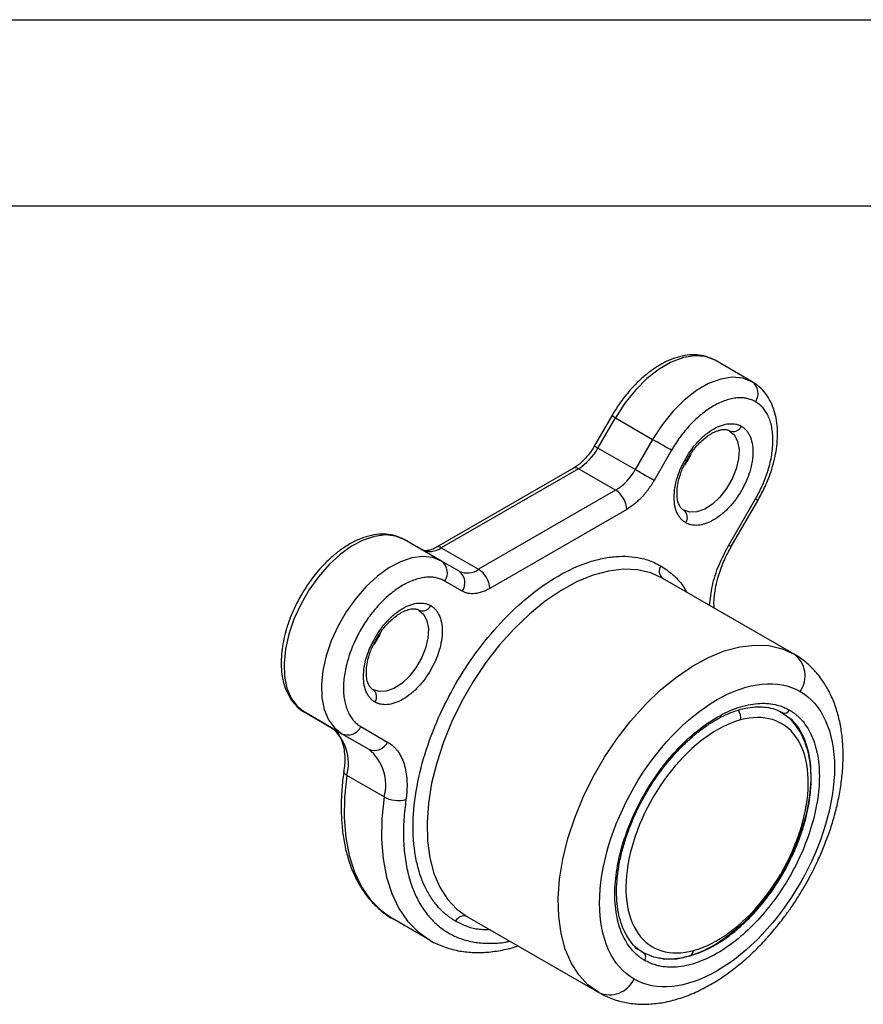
# Model space of a CAD drawing. Header units: millimetres. Extents: x 0 to 279, y 0 to 216.
# Tile 6 of 8: x 162 to 191, y 182 to 216. Entities that reach past the tile are written whole.
import ezdxf

# ---------------------------------------------------------------- set-up
doc = ezdxf.new("R2010")
doc.units = ezdxf.units.MM
doc.layers.add('TEXT', color=140, linetype='Continuous', lineweight=25)

msp = doc.modelspace()

# ---------------------------------------------------------------- linework, layer by layer
at = {"color": 7, "linetype": 'Continuous'}
msp.add_line((0.0025, 215.9027), (279.4025, 215.9027), dxfattribs=at)
for p, q in [((187.3074, 203.5446), (186.0347, 204.2794)), ((182.5128, 202.387), (181.9172, 201.3554)), ((182.0392, 201.2849), (182.6348, 202.3166)), ((182.6348, 202.3166), (183.9076, 201.5818)), ((183.312, 200.5502), (182.0392, 201.2849)), ((183.9076, 201.5818), (183.312, 200.5502)), ((184.5514, 201.2101), (183.9558, 200.1785)), ((181.2059, 200.5977), (176.5304, 197.8986)), ((181.3725, 200.5812), (176.6971, 197.8821)), ((182.6453, 199.8464), (181.3725, 200.5812)), ((182.6453, 199.8464), (177.9698, 197.1474)), ((186.5048, 197.9728), (187.418, 199.5547)), ((186.5895, 197.9239), (187.5028, 199.5057)), ((183.0224, 199.1932), (178.347, 196.4942)), ((176.7076, 197.4253), (175.4348, 198.1601)), ((176.6971, 197.8821), (177.9698, 197.1474)), ((177.3032, 197.0814), (176.7076, 197.4253)), ((177.4136, 196.4018), (176.818, 196.7457)), ((188.7321, 194.2546), (184.2537, 196.8399)), ((172.0348, 192.2711), (173.3076, 191.5363)), ((172.9481, 191.7437), (172.0348, 192.2711)), ((188.3262, 192.2885), (188.3606, 192.22)), ((172.9481, 191.7437), (174.2209, 191.0089)), ((173.3076, 191.5363), (174.2209, 191.0089)), ((173.9514, 191.7805), (174.8647, 191.2531)), ((174.7425, 189.3797), (173.4697, 190.1145)), ((176.3076, 184.492), (175.0348, 185.2268)), ((177.5871, 185.2929), (182.0654, 182.7076)), ((183.3001, 184.2495), (183.4086, 184.1692)), ((183.5051, 184.1118), (183.5757, 184.0792))]:
    msp.add_line(p, q)
at = {"flags": 128}
for points in [[(186.0348, 204.2793), (185.7138, 204.4051), (185.3508, 204.4375), (184.957, 204.3757), (184.5443, 204.2215), (184.1253, 203.9796), (183.7125, 203.6573), (183.3187, 203.2644), (182.9558, 202.8129), (182.6348, 202.3166)], [(187.3076, 203.5446), (186.9866, 203.6703), (186.6236, 203.7028), (186.2298, 203.6409), (185.8171, 203.4867), (185.398, 203.2448), (184.9853, 202.9225), (184.5915, 202.5297), (184.2286, 202.0782), (183.9076, 201.5818)], [(182.6348, 202.3166), (182.592, 202.3413), (182.5573, 202.3613), (182.5319, 202.3759), (182.5169, 202.3846), (182.5128, 202.387)], [(186.5323, 201.8752), (186.697, 201.7275), (186.8066, 201.5096), (186.8548, 201.234), (186.8387, 200.9169), (186.7592, 200.5766), (186.621, 200.2329), (186.4322, 199.9058), (186.2037, 199.6144), (185.9487, 199.3754), (185.6821, 199.2029), (185.4194, 199.1069), (185.1759, 199.0928), (184.9657, 199.1617)], [(182.0392, 201.2849), (181.9964, 201.3096), (181.9617, 201.3297), (181.9363, 201.3443), (181.9213, 201.353), (181.9172, 201.3554)], [(184.5514, 201.2101), (184.4921, 201.2443), (184.4206, 201.2856), (184.3397, 201.3323), (184.2524, 201.3827), (184.162, 201.4349), (184.0722, 201.4868), (183.9863, 201.5364), (183.9076, 201.5818)], [(183.9558, 200.1785), (183.8965, 200.2127), (183.825, 200.254), (183.7441, 200.3007), (183.6568, 200.3511), (183.5664, 200.4033), (183.4766, 200.4551), (183.3907, 200.5047), (183.312, 200.5502)], [(187.418, 199.5547), (187.4628, 199.5288), (187.4914, 199.5123), (187.5026, 199.5058), (187.5028, 199.5057)], [(175.4348, 198.1601), (175.1318, 198.2815), (174.7907, 198.3193), (174.4208, 198.2724), (174.0322, 198.1422), (173.6354, 197.9321), (173.2414, 197.6479), (172.8609, 197.2974), (172.5041, 196.8901), (172.181, 196.4371), (171.9002, 195.9508), (171.6695, 195.4444), (171.4951, 194.9318), (171.3818, 194.427), (171.3327, 193.9436), (171.3491, 193.495), (171.4306, 193.0932), (171.5749, 192.7494), (171.7782, 192.4729), (172.0348, 192.2711)], [(186.5048, 197.9728), (186.5495, 197.947), (186.5781, 197.9305), (186.5894, 197.924), (186.5895, 197.9239)], [(176.7076, 197.4253), (176.4046, 197.5467), (176.0635, 197.5845), (175.6936, 197.5377), (175.305, 197.4074), (174.9082, 197.1973), (174.5142, 196.9132), (174.1336, 196.5626), (173.7769, 196.1553), (173.4538, 195.7023), (173.173, 195.216), (172.9423, 194.7097), (172.7679, 194.1971), (172.6546, 193.6922), (172.6055, 193.2089), (172.6219, 192.7602), (172.7034, 192.3585), (172.8477, 192.0146), (173.051, 191.7381), (173.3076, 191.5363)], [(184.2537, 196.8399), (183.8442, 197.0244), (183.3952, 197.1282), (182.9126, 197.1501), (182.4032, 197.0897), (181.8737, 196.9479), (181.3313, 196.7265), (180.7833, 196.4286), (180.2372, 196.0582), (179.7003, 195.6202), (179.18, 195.1207), (178.6831, 194.5663), (178.2165, 193.9647), (177.7865, 193.3238), (177.3989, 192.6524), (177.0589, 191.9596), (176.7711, 191.2546), (176.5394, 190.5472), (176.367, 189.8467), (176.2561, 189.1628), (176.2084, 188.5046), (176.2243, 187.881), (176.3038, 187.3005), (176.4456, 186.7709), (176.648, 186.2995), (176.9082, 185.8925), (177.2226, 185.5554), (177.5871, 185.2929)], [(175.9323, 195.756), (176.097, 195.6083), (176.2066, 195.3903), (176.2548, 195.1148), (176.2387, 194.7976), (176.1592, 194.4573), (176.021, 194.1137), (175.8322, 193.7866), (175.6037, 193.4951), (175.3487, 193.2562), (175.0821, 193.0837), (174.8194, 192.9876), (174.5759, 192.9736), (174.3657, 193.0424)], [(182.0654, 182.7076), (181.701, 182.9701), (181.3865, 183.3072), (181.1264, 183.7142), (180.924, 184.1857), (180.7821, 184.7152), (180.7026, 185.2957), (180.6867, 185.9193), (180.7345, 186.5775), (180.8453, 187.2614), (181.0178, 187.9619), (181.2494, 188.6693), (181.5372, 189.3743), (181.8772, 190.0671), (182.2649, 190.7385), (182.6949, 191.3794), (183.1615, 191.9811), (183.6583, 192.5354), (184.1787, 193.0349), (184.7155, 193.4729), (185.2616, 193.8433), (185.8096, 194.1412), (186.352, 194.3626), (186.8815, 194.5044), (187.391, 194.5648), (187.8735, 194.5429), (188.3226, 194.4391), (188.7321, 194.2546)], [(188.3311, 192.2538), (188.6313, 192.0295), (188.8819, 191.733), (189.0781, 191.3699), (189.2162, 190.9469), (189.2939, 190.4719), (189.3095, 189.9537), (189.2627, 189.402), (189.1546, 188.827), (188.987, 188.2395), (188.7631, 187.6505), (188.4871, 187.0708), (188.1641, 186.5113), (187.8001, 185.9825), (187.4019, 185.4941), (186.9769, 185.0552), (186.5331, 184.6741), (186.0787, 184.3578), (185.6222, 184.1123), (185.172, 183.942), (184.7366, 183.8503), (184.3241, 183.8387), (183.9421, 183.9075), (183.5978, 184.0554)], [(188.3317, 192.2488), (188.2856, 192.2788), (188.2366, 192.3083)], [(173.4697, 190.1145), (173.4282, 190.1427), (173.3972, 190.173), (173.3779, 190.2044), (173.371, 190.2356), (173.3714, 190.2447)], [(173.4697, 190.1145), (173.393, 189.3752), (173.3812, 188.6678), (173.4345, 188.0006), (173.5522, 187.3812), (173.7329, 186.8167), (173.9747, 186.3136), (174.2746, 185.8777), (174.6294, 185.514), (175.0348, 185.2268)], [(174.7425, 189.3797), (174.6658, 188.6404), (174.654, 187.9331), (174.7073, 187.2658), (174.825, 186.6464), (175.0057, 186.0819), (175.2475, 185.5788), (175.5474, 185.1429), (175.9022, 184.7793), (176.3076, 184.492)]]:
    msp.add_lwpolyline(points, dxfattribs=at)
for centre, radius, start, end in [((187.016, 203.1484), 0.4919, 324.81491, 53.64876), ((186.6556, 202.1569), 0.3075, 246.35693, 335.1837), ((180.3545, 202.2132), 1.9235, 301.95467, 331.14439), ((182.7813, 202.2316), 2.6983, 325.49123, 334.59813), ((181.2749, 200.4449), 0.1677, 54.38242, 114.30712), ((181.6273, 201.4785), 1.9235, 301.95467, 331.14439), ((182.2037, 199.156), 0.8196, 2.60548, 57.39452), ((184.7834, 198.9141), 0.3074, 324.81491, 53.64876), ((176.5993, 197.7455), 0.168, 54.41375, 113.94834), ((176.3065, 198.4273), 0.6706, 245.68605, 305.61817), ((176.416, 197.0292), 0.4919, 324.81491, 53.64876), ((184.436, 197.0875), 0.3074, 144.81491, 233.64876), ((177.5793, 197.6925), 0.6706, 245.68605, 305.61817), ((177.0116, 196.6852), 0.4919, 324.81491, 53.64876), ((177.5282, 196.4569), 0.8196, 2.60548, 57.39452), ((176.0556, 196.0376), 0.3075, 246.35693, 335.1837), ((172.1813, 196.1124), 2.6983, 325.49123, 334.59813), ((188.1854, 193.5118), 0.9223, 324.81491, 53.64876), ((174.1834, 192.7948), 0.3074, 324.81491, 53.64876), ((186.4646, 192.0878), 0.4481, 349.55683, 35.01024), ((188.4051, 192.4228), 0.1845, 246.35693, 335.1837), ((171.9796, 190.5355), 1.5485, 344.22353, 51.28657), ((173.5049, 191.987), 0.4919, 246.35693, 335.1837), ((174.4181, 191.4596), 0.4919, 246.35693, 335.1837), ((173.2524, 189.8007), 1.5485, 344.22353, 51.28657), ((175.2158, 190.2479), 0.9888, 241.40238, 286.1366), ((177.4638, 185.0113), 0.3075, 66.35693, 155.1837), ((185.0836, 184.165), 0.2243, 289.98609, 353.40307), ((183.4884, 183.9068), 0.1845, 324.81491, 53.64876), ((182.4353, 183.5526), 0.9224, 246.35693, 335.1837)]:
    msp.add_arc(centre, radius, start, end)
for points, knots in [([(186.034, 204.2794), (185.9359, 204.3273), (185.7433, 204.4215), (185.4187, 204.4742), (185.084, 204.4644), (184.7392, 204.3892), (184.3939, 204.2551), (184.056, 204.0687), (183.7334, 203.8391), (183.4279, 203.5726), (183.1666, 203.3005), (182.9472, 203.0357), (182.7309, 202.745), (182.5953, 202.5225), (182.5126, 202.3867)], [0, 0, 0, 0, 0.0914642, 0.1795824, 0.2690565, 0.3591898, 0.4488767, 0.5372656, 0.6235683, 0.7064136, 0.7897318, 0.8503422, 0.9087321, 1, 1, 1, 1]), ([(187.5029, 199.5059), (187.5863, 199.6594), (187.7036, 199.8755), (187.8452, 200.2055), (187.9506, 200.4892), (188.0492, 200.8267), (188.1227, 201.1759), (188.1654, 201.5324), (188.1725, 201.8868), (188.1399, 202.2321), (188.0643, 202.5614), (187.9428, 202.8685), (187.7719, 203.1445), (187.5614, 203.3791), (187.3884, 203.489), (187.3057, 203.5415)], [0, 0, 0, 0, 0.10133926, 0.14265321, 0.21078547, 0.2808662, 0.35544522, 0.4326376, 0.51180838, 0.59249543, 0.67423041, 0.75663482, 0.83953249, 0.92334673, 1, 1, 1, 1]), ([(187.418, 202.865), (187.3951, 202.8776), (187.3492, 202.9026), (187.2768, 202.9332), (187.2021, 202.9583), (187.1247, 202.9774), (187.0449, 202.9909), (186.9624, 202.9985), (186.8774, 203.0003), (186.7573, 202.9948), (186.5992, 202.972), (186.3994, 202.9172), (186.1939, 202.8356), (185.9848, 202.7273), (185.7756, 202.5942), (185.5701, 202.4384), (185.3703, 202.2626), (185.1824, 202.0727), (185.0063, 201.8719), (184.8436, 201.6627), (184.6903, 201.4424), (184.5978, 201.2878), (184.5514, 201.2101)], [0, 0, 0, 0, 0.0302328, 0.0602667, 0.0901681, 0.1200043, 0.1498428, 0.1797515, 0.2097975, 0.2400471, 0.3043203, 0.3686713, 0.4343121, 0.5000324, 0.5656732, 0.6313935, 0.6956666, 0.7600177, 0.8202688, 0.8799896, 0.93972, 1, 1, 1, 1]), ([(187.418, 199.5547), (187.4404, 199.5941), (187.485, 199.6728), (187.5477, 199.7925), (187.6068, 199.913), (187.6621, 200.0342), (187.7136, 200.1562), (187.7614, 200.279), (187.8055, 200.4026), (187.8608, 200.5732), (187.9201, 200.7901), (187.9724, 201.0509), (188.0046, 201.3068), (188.0153, 201.5545), (188.0046, 201.7899), (187.9725, 202.0086), (187.9201, 202.2091), (187.8496, 202.3855), (187.7637, 202.5392), (187.6639, 202.6694), (187.5498, 202.7806), (187.4621, 202.8368), (187.418, 202.865)], [0, 0, 0, 0, 0.0302328, 0.0602667, 0.0901681, 0.1200043, 0.1498428, 0.1797515, 0.2097975, 0.2400471, 0.3043203, 0.3686713, 0.4343121, 0.5000324, 0.5656732, 0.6313935, 0.6956666, 0.7600177, 0.8202688, 0.8799896, 0.93972, 1, 1, 1, 1]), ([(185.0347, 198.7369), (185.0178, 198.7473), (184.9841, 198.7679), (184.9373, 198.8048), (184.8935, 198.8457), (184.853, 198.8911), (184.8158, 198.941), (184.7818, 198.9953), (184.7229, 199.1076), (184.6594, 199.3003), (184.6321, 199.6014), (184.6594, 199.9342), (184.7412, 200.277), (184.8666, 200.6143), (185.0292, 200.934), (185.2248, 201.2348), (185.4541, 201.512), (185.7102, 201.7543), (185.9846, 201.9442), (186.2591, 202.0713), (186.475, 202.1161), (186.6332, 202.1183), (186.741, 202.1042), (186.8426, 202.0755), (186.9039, 202.0438), (186.9347, 202.0278)], [0, 0, 0, 0, 0.0172801, 0.0344372, 0.051521, 0.0685819, 0.0856705, 0.1028371, 0.1201314, 0.1850801, 0.2500887, 0.3150374, 0.3800461, 0.4400005, 0.5000143, 0.5599688, 0.6199825, 0.6849312, 0.7499399, 0.8148886, 0.8798972, 0.9100472, 0.939934, 0.9698282, 1, 1, 1, 1]), ([(186.9347, 202.0278), (186.9516, 202.0175), (186.9853, 201.9968), (187.0321, 201.96), (187.0759, 201.9191), (187.1164, 201.8736), (187.1536, 201.8238), (187.1876, 201.7695), (187.2465, 201.6572), (187.3101, 201.4644), (187.3373, 201.1633), (187.31, 200.8306), (187.2282, 200.4877), (187.1029, 200.1504), (186.9403, 199.8307), (186.7446, 199.5299), (186.5153, 199.2528), (186.2592, 199.0104), (185.9848, 198.8205), (185.7103, 198.6935), (185.4944, 198.6486), (185.3363, 198.6464), (185.2284, 198.6606), (185.1268, 198.6892), (185.0655, 198.721), (185.0347, 198.7369)], [0, 0, 0, 0, 0.0172801, 0.0344372, 0.051521, 0.0685819, 0.0856705, 0.1028371, 0.1201314, 0.1850801, 0.2500887, 0.3150374, 0.3800461, 0.4400005, 0.5000143, 0.5599688, 0.6199825, 0.6849312, 0.7499399, 0.8148886, 0.8798972, 0.9100472, 0.939934, 0.9698282, 1, 1, 1, 1]), ([(185.0876, 200.9003), (185.1506, 201.0015), (185.2391, 201.1437), (185.3887, 201.3307), (185.5205, 201.4755), (185.681, 201.6217), (185.8469, 201.7438), (186.0121, 201.8367), (186.168, 201.8962), (186.308, 201.9233), (186.4269, 201.9158), (186.4966, 201.9025), (186.5269, 201.8758), (186.531, 201.8722)], [0, 0, 0, 0, 0.1360087, 0.1910702, 0.2809461, 0.3718809, 0.4668248, 0.5630897, 0.6602448, 0.7592107, 0.8631328, 0.9813147, 1, 1, 1, 1]), ([(181.9172, 201.3555), (181.8589, 201.2622), (181.777, 201.1313), (181.6382, 200.9615), (181.5162, 200.8313), (181.3702, 200.7061), (181.264, 200.6279), (181.2115, 200.6018), (181.2062, 200.5992)], [0, 0, 0, 0, 0.2863724, 0.4021823, 0.5906682, 0.7805456, 0.9779576, 1, 1, 1, 1]), ([(184.9652, 199.1662), (184.9329, 199.1879), (184.875, 199.2268), (184.805, 199.347), (184.7564, 199.5006), (184.7346, 199.6919), (184.7432, 199.9177), (184.7834, 200.1503), (184.8461, 200.3701), (184.9231, 200.5758), (185.0042, 200.7511), (185.0662, 200.862), (185.0876, 200.9003)], [0, 0, 0, 0, 0.139651, 0.2511277, 0.3608014, 0.4685601, 0.5738437, 0.6899832, 0.7774279, 0.8542446, 0.9497639, 1, 1, 1, 1]), ([(183.9558, 200.1785), (183.9379, 200.1482), (183.9023, 200.0878), (183.8456, 199.9999), (183.7867, 199.9146), (183.7254, 199.8319), (183.6618, 199.752), (183.5958, 199.6746), (183.5109, 199.5818), (183.4061, 199.4777), (183.2805, 199.3689), (183.1523, 199.2723), (183.0659, 199.2197), (183.0224, 199.1932)], [0, 0, 0, 0, 0.071976, 0.143395, 0.2144817, 0.285464, 0.3565707, 0.4280295, 0.5000646, 0.6256143, 0.7499716, 0.8743596, 1, 1, 1, 1]), ([(175.434, 198.1601), (175.3359, 198.2081), (175.1433, 198.3022), (174.8187, 198.3549), (174.484, 198.3452), (174.1392, 198.27), (173.7939, 198.1359), (173.456, 197.9494), (173.1334, 197.7199), (172.8279, 197.4534), (172.5666, 197.1812), (172.3472, 196.9165), (172.1309, 196.6258), (171.9953, 196.4032), (171.9126, 196.2675)], [0, 0, 0, 0, 0.0914642, 0.1795824, 0.2690565, 0.3591898, 0.4488767, 0.5372656, 0.6235683, 0.7064136, 0.7897318, 0.8503422, 0.9087321, 1, 1, 1, 1]), ([(176.5308, 197.9001), (176.4874, 197.8767), (176.3947, 197.8265), (176.2681, 197.7893), (176.1563, 197.7791), (176.0799, 197.7896), (176.0465, 197.8111), (176.0327, 197.82)], [0, 0, 0, 0, 0.1830172, 0.3908246, 0.6048531, 0.837775, 1, 1, 1, 1]), ([(185.8492, 195.9189), (185.8726, 196.1367), (185.9202, 196.5802), (186.1486, 197.2925), (186.3872, 197.7483), (186.5048, 197.9728)], [0, 0, 0, 0, 0.3286612, 0.6692709, 1, 1, 1, 1]), ([(186.0059, 195.8284), (186.0022, 195.8915), (185.9931, 196.0478), (186.0187, 196.3312), (186.079, 196.6666), (186.1682, 196.9863), (186.2728, 197.2747), (186.4024, 197.5799), (186.5173, 197.7911), (186.5894, 197.9237)], [0, 0, 0, 0, 0.1078953, 0.2674465, 0.4233809, 0.5857558, 0.7047014, 0.81461, 1, 1, 1, 1]), ([(177.1847, 185.1403), (177.1494, 185.1614), (177.0788, 185.2036), (176.9772, 185.274), (176.879, 185.3493), (176.7843, 185.4303), (176.6932, 185.5167), (176.5422, 185.6749), (176.347, 185.9265), (176.1321, 186.3075), (175.9589, 186.7418), (175.7877, 187.3959), (175.6996, 188.3248), (175.8048, 189.5567), (176.1071, 190.8309), (176.5718, 192.069), (177.1651, 193.235), (177.8782, 194.3317), (178.7181, 195.3533), (179.6703, 196.2521), (180.6846, 196.959), (181.5329, 197.3471), (182.1849, 197.5258), (182.6476, 197.5929), (183.085, 197.5973), (183.4433, 197.5482), (183.7345, 197.4693), (183.9675, 197.3815), (184.1122, 197.3036), (184.1847, 197.2647)], [0, 0, 0, 0, 0.0097313, 0.0194453, 0.0291511, 0.0388579, 0.0485746, 0.0583103, 0.0891984, 0.1201024, 0.1522781, 0.1844699, 0.2501191, 0.3157683, 0.3800532, 0.4417723, 0.5000033, 0.5582344, 0.6199535, 0.6842384, 0.7498876, 0.8155368, 0.8477126, 0.8799043, 0.9107924, 0.9416964, 0.9611394, 0.9805498, 1, 1, 1, 1]), ([(184.1847, 197.2647), (184.3212, 197.173), (184.5984, 196.9867), (184.8889, 196.6794), (185.0209, 196.4455), (185.0614, 196.3737)], [0, 0, 0, 0, 0.4020306, 0.8165304, 1, 1, 1, 1]), ([(176.818, 196.7457), (176.7951, 196.7583), (176.7492, 196.7834), (176.6768, 196.8139), (176.6021, 196.839), (176.5247, 196.8582), (176.4449, 196.8716), (176.3624, 196.8792), (176.2774, 196.881), (176.1573, 196.8756), (175.9992, 196.8527), (175.7994, 196.7979), (175.5939, 196.7164), (175.3153, 196.5721), (174.9692, 196.3311), (174.583, 195.9662), (174.2382, 195.5493), (173.9431, 195.0957), (173.6978, 194.6133), (173.5091, 194.1062), (173.3862, 193.5892), (173.3505, 193.1691), (173.3648, 192.8556), (173.3969, 192.6369), (173.4493, 192.4364), (173.5198, 192.26), (173.6057, 192.1063), (173.7055, 191.9761), (173.8196, 191.8649), (173.9073, 191.8087), (173.9514, 191.7805)], [0, 0, 0, 0, 0.01512611, 0.03015271, 0.04511301, 0.06004065, 0.07496952, 0.08993346, 0.1049661, 0.12010062, 0.1522578, 0.184454, 0.21729543, 0.2501767, 0.31581149, 0.38008236, 0.44002964, 0.50001622, 0.55996351, 0.6199501, 0.68422097, 0.74985575, 0.78269719, 0.81557846, 0.84773565, 0.87993185, 0.91007673, 0.93995627, 0.96984067, 1, 1, 1, 1]), ([(171.9126, 196.2675), (171.8287, 196.1132), (171.7108, 195.8963), (171.568, 195.5657), (171.4616, 195.2826), (171.3613, 194.9464), (171.2854, 194.5998), (171.2393, 194.2474), (171.2274, 193.8991), (171.2529, 193.562), (171.3183, 193.2421), (171.4263, 192.946), (171.5782, 192.6768), (171.7821, 192.4509), (171.9386, 192.3125), (172.0342, 192.2716), (172.0349, 192.2714)], [0, 0, 0, 0, 0.1007982, 0.1417004, 0.2091463, 0.2784518, 0.352097, 0.4281812, 0.5060445, 0.5852407, 0.6655123, 0.7467176, 0.8289451, 0.9127183, 0.9994205, 1, 1, 1, 1]), ([(178.347, 196.4942), (178.3221, 196.4802), (178.2726, 196.4525), (178.1987, 196.4173), (178.1256, 196.3868), (178.0533, 196.3617), (177.9818, 196.3418), (177.9112, 196.3271), (177.8243, 196.3154), (177.7235, 196.3119), (177.6125, 196.3248), (177.508, 196.3531), (177.4452, 196.3855), (177.4136, 196.4018)], [0, 0, 0, 0, 0.071976, 0.14339501, 0.21448173, 0.28546402, 0.35657071, 0.42802948, 0.50006464, 0.62561428, 0.74997163, 0.87435956, 1, 1, 1, 1]), ([(174.4347, 192.6177), (174.4178, 192.628), (174.3841, 192.6487), (174.3373, 192.6855), (174.2935, 192.7264), (174.253, 192.7719), (174.2158, 192.8217), (174.1818, 192.876), (174.1229, 192.9883), (174.0594, 193.1811), (174.0321, 193.4822), (174.0594, 193.8149), (174.1412, 194.1578), (174.2666, 194.4951), (174.4292, 194.8148), (174.6248, 195.1156), (174.8541, 195.3927), (175.1102, 195.6351), (175.3846, 195.825), (175.6591, 195.952), (175.875, 195.9969), (176.0332, 195.9991), (176.141, 195.9849), (176.2426, 195.9563), (176.3039, 195.9245), (176.3347, 195.9086)], [0, 0, 0, 0, 0.0172801, 0.0344372, 0.051521, 0.0685819, 0.0856705, 0.1028371, 0.1201314, 0.1850801, 0.2500887, 0.3150374, 0.3800461, 0.4400005, 0.5000143, 0.5599688, 0.6199825, 0.6849312, 0.7499399, 0.8148886, 0.8798972, 0.9100472, 0.939934, 0.9698282, 1, 1, 1, 1]), ([(176.3347, 195.9086), (176.3516, 195.8982), (176.3853, 195.8775), (176.4321, 195.8407), (176.4759, 195.7998), (176.5164, 195.7544), (176.5536, 195.7045), (176.5876, 195.6502), (176.6465, 195.5379), (176.7101, 195.3452), (176.7373, 195.0441), (176.71, 194.7113), (176.6282, 194.3685), (176.5029, 194.0312), (176.3403, 193.7114), (176.1446, 193.4107), (175.9153, 193.1335), (175.6592, 192.8912), (175.3848, 192.7013), (175.1103, 192.5742), (174.8944, 192.5294), (174.7363, 192.5272), (174.6284, 192.5413), (174.5268, 192.57), (174.4655, 192.6017), (174.4347, 192.6177)], [0, 0, 0, 0, 0.0172801, 0.0344372, 0.051521, 0.0685819, 0.0856705, 0.1028371, 0.1201314, 0.1850801, 0.2500887, 0.3150374, 0.3800461, 0.4400005, 0.5000143, 0.5599688, 0.6199825, 0.6849312, 0.7499399, 0.8148886, 0.8798972, 0.9100472, 0.939934, 0.9698282, 1, 1, 1, 1]), ([(174.4876, 194.781), (174.5506, 194.8822), (174.6391, 195.0245), (174.7887, 195.2115), (174.9205, 195.3562), (175.081, 195.5024), (175.2469, 195.6246), (175.4121, 195.7175), (175.568, 195.7769), (175.708, 195.804), (175.8269, 195.7965), (175.8966, 195.7833), (175.9269, 195.7566), (175.931, 195.7529)], [0, 0, 0, 0, 0.1360087, 0.1910702, 0.2809461, 0.3718809, 0.4668248, 0.5630897, 0.6602448, 0.7592107, 0.8631328, 0.9813147, 1, 1, 1, 1]), ([(174.3652, 193.047), (174.3329, 193.0686), (174.275, 193.1076), (174.205, 193.2278), (174.1564, 193.3813), (174.1346, 193.5727), (174.1432, 193.7984), (174.1834, 194.0311), (174.2461, 194.2509), (174.3231, 194.4565), (174.4042, 194.6319), (174.4662, 194.7428), (174.4876, 194.781)], [0, 0, 0, 0, 0.139651, 0.2511277, 0.3608014, 0.4685601, 0.5738437, 0.6899832, 0.7774279, 0.8542446, 0.9497639, 1, 1, 1, 1]), ([(189.0984, 186.3454), (189.2171, 186.5601), (189.3842, 186.8625), (189.6003, 187.3224), (189.7703, 187.7196), (189.9471, 188.1963), (190.1034, 188.697), (190.2338, 189.2185), (190.3317, 189.7498), (190.3926, 190.2834), (190.4129, 190.8127), (190.3898, 191.3317), (190.3207, 191.8347), (190.2035, 192.3161), (190.0366, 192.7702), (189.8187, 193.1906), (189.5503, 193.573), (189.2278, 193.9053), (188.9507, 194.1332), (188.7707, 194.2256), (188.7285, 194.2473)], [0, 0, 0, 0, 0.0725568, 0.1021695, 0.1511531, 0.2017906, 0.2558916, 0.3120984, 0.3698952, 0.4288861, 0.4888074, 0.5494674, 0.6106668, 0.6721829, 0.7338064, 0.7953714, 0.8568621, 0.9185135, 0.9808542, 1, 1, 1, 1]), ([(183.2725, 183.1655), (182.5211, 183.5994), (182.0989, 184.5326), (182.0989, 186.9869), (182.5211, 188.4076), (184.024, 191.0106), (185.0432, 192.0865), (187.1685, 193.3135), (188.1878, 193.4143), (188.9392, 192.9804)], [0, 0, 0, 0, 0.25, 0.25, 0.5, 0.5, 0.75, 0.75, 1, 1, 1, 1]), ([(188.9392, 192.9804), (189.6906, 192.5465), (190.1128, 191.6132), (190.1128, 189.159), (189.6906, 187.7383), (188.1878, 185.1353), (187.1685, 184.0593), (185.0432, 182.8324), (184.024, 182.7315), (183.2725, 183.1655)], [0, 0, 0, 0, 0.25, 0.25, 0.5, 0.5, 0.75, 0.75, 1, 1, 1, 1]), ([(183.6392, 183.8005), (183.6094, 183.8185), (183.5498, 183.8543), (183.4648, 183.9153), (183.3832, 183.9813), (183.3052, 184.053), (183.1901, 184.1725), (183.0488, 184.3546), (182.8974, 184.6231), (182.7753, 184.9292), (182.6546, 185.3902), (182.5926, 186.0449), (182.6667, 186.9131), (182.8797, 187.811), (183.2073, 188.6836), (183.6254, 189.5053), (184.128, 190.2783), (184.7199, 190.9983), (185.391, 191.6317), (186.1058, 192.1299), (186.7037, 192.4034), (187.1632, 192.5294), (187.4892, 192.5767), (187.7975, 192.5797), (188.05, 192.5451), (188.2553, 192.4895), (188.4194, 192.4277), (188.5215, 192.3728), (188.5725, 192.3453)], [0, 0, 0, 0, 0.0116739, 0.0233261, 0.0349723, 0.0466282, 0.0583094, 0.0891941, 0.1201015, 0.1522739, 0.1844691, 0.2501183, 0.3157676, 0.3800526, 0.4417717, 0.5000028, 0.5582339, 0.6199531, 0.6842381, 0.7498874, 0.8155366, 0.8477091, 0.8799042, 0.9107889, 0.9416963, 0.9611379, 0.9805483, 1, 1, 1, 1]), ([(188.5725, 192.3453), (188.6023, 192.3274), (188.6619, 192.2915), (188.7469, 192.2306), (188.8285, 192.1646), (188.9065, 192.0928), (189.0216, 191.9734), (189.1629, 191.7913), (189.3143, 191.5228), (189.4364, 191.2167), (189.5571, 190.7557), (189.6191, 190.101), (189.5451, 189.2328), (189.332, 188.3348), (189.0044, 187.4623), (188.5863, 186.6405), (188.0837, 185.8676), (187.4919, 185.1476), (186.8208, 184.5142), (186.1059, 184.016), (185.5081, 183.7425), (185.0486, 183.6165), (184.7225, 183.5692), (184.4142, 183.5661), (184.1617, 183.6008), (183.9565, 183.6563), (183.7923, 183.7182), (183.6903, 183.7731), (183.6392, 183.8005)], [0, 0, 0, 0, 0.0116739, 0.0233261, 0.0349723, 0.0466282, 0.0583094, 0.0891941, 0.1201015, 0.1522739, 0.1844691, 0.2501183, 0.3157676, 0.3800526, 0.4417717, 0.5000028, 0.5582339, 0.6199531, 0.6842381, 0.7498874, 0.8155366, 0.8477091, 0.8799042, 0.9107889, 0.9416963, 0.9611379, 0.9805483, 1, 1, 1, 1]), ([(183.6708, 189.4787), (183.7795, 189.6583), (183.9319, 189.9103), (184.1809, 190.2613), (184.4013, 190.5481), (184.6761, 190.8679), (184.9742, 191.1767), (185.2937, 191.4677), (185.6273, 191.7309), (185.9693, 191.96), (186.314, 192.1498), (186.6566, 192.2972), (186.9931, 192.3997), (187.3199, 192.4556), (187.636, 192.4641), (187.9383, 192.4178), (188.1717, 192.3472), (188.2914, 192.2692), (188.3267, 192.2462)], [0, 0, 0, 0, 0.0837039, 0.1174314, 0.1731515, 0.230502, 0.2914773, 0.354466, 0.4188243, 0.4840712, 0.5499273, 0.6162864, 0.6832189, 0.7510166, 0.820302, 0.8921401, 0.9681524, 1, 1, 1, 1]), ([(185.1586, 183.9613), (185.2265, 183.9783), (185.4289, 184.0287), (185.7694, 184.1779), (186.1726, 184.3994), (186.5654, 184.6724), (186.9401, 184.9844), (187.295, 185.3309), (187.5981, 185.6732), (187.8524, 185.9974), (188.1016, 186.3481), (188.3755, 186.7859), (188.5994, 187.2116), (188.7773, 187.601), (188.9131, 187.9357), (189.0494, 188.3349), (189.1634, 188.7502), (189.2499, 189.1773), (189.3037, 189.6055), (189.3212, 190.0271), (189.3, 190.4355), (189.2383, 190.825), (189.1343, 191.1902), (188.9871, 191.5273), (188.7924, 191.8278), (188.5932, 192.0571), (188.4436, 192.161), (188.3896, 192.1984)], [0, 0, 0, 0, 0.0238691, 0.0711135, 0.1179965, 0.1643217, 0.209801, 0.2536737, 0.2976671, 0.3294276, 0.3597854, 0.4073583, 0.4600227, 0.4813555, 0.5165997, 0.5529121, 0.5915792, 0.631604, 0.6726083, 0.7143124, 0.7565512, 0.7992339, 0.842309, 0.8858009, 0.9298257, 0.9746749, 1, 1, 1, 1]), ([(185.3064, 184.1393), (186.1039, 184.3548), (186.9529, 184.976), (188.3805, 186.7561), (188.9007, 187.8423), (189.3247, 189.9288), (189.2112, 190.8438), (188.3833, 192.0144), (187.7027, 192.2221), (186.9053, 192.0066)], [0, 0, 0, 0, 0.25, 0.25, 0.5, 0.5, 0.75, 0.75, 1, 1, 1, 1]), ([(186.9053, 192.0066), (186.1079, 191.7911), (185.2588, 191.1699), (183.8312, 189.3897), (183.3111, 188.3035), (182.887, 186.2171), (183.0005, 185.3021), (183.8284, 184.1315), (184.509, 183.9238), (185.3064, 184.1393)], [0, 0, 0, 0, 0.25, 0.25, 0.5, 0.5, 0.75, 0.75, 1, 1, 1, 1]), ([(172.9511, 191.7331), (172.9904, 191.7103), (173.0843, 191.6556), (173.2001, 191.5103), (173.3034, 191.3081), (173.3726, 191.064), (173.4051, 190.783), (173.4054, 190.5078), (173.3786, 190.3207), (173.3678, 190.2455)], [0, 0, 0, 0, 0.1219469, 0.2912628, 0.4478238, 0.6000988, 0.7507144, 0.8998044, 1, 1, 1, 1]), ([(174.8647, 191.2531), (174.8897, 191.2378), (174.9398, 191.2073), (175.0101, 191.1538), (175.0766, 191.0946), (175.139, 191.0294), (175.2278, 190.9211), (175.3314, 190.7551), (175.43, 190.5123), (175.4965, 190.2393), (175.5255, 189.9748), (175.5291, 189.7321), (175.5189, 189.519), (175.5001, 189.3718), (175.4907, 189.298)], [0, 0, 0, 0, 0.04937, 0.098581, 0.1477447, 0.1969733, 0.2463786, 0.3731437, 0.5000202, 0.6267853, 0.7536618, 0.8358367, 0.9177761, 1, 1, 1, 1]), ([(173.3725, 190.2476), (173.3711, 190.2392), (173.3353, 190.0336), (173.3005, 189.64), (173.2729, 189.0711), (173.2908, 188.5201), (173.3497, 187.99), (173.4521, 187.4856), (173.5983, 187.0109), (173.789, 186.5695), (174.0256, 186.1657), (174.3079, 185.8012), (174.6428, 185.4899), (174.89, 185.2964), (175.0349, 185.2278), (175.0402, 185.2253)], [0, 0, 0, 0, 0.0036437, 0.0900135, 0.1772623, 0.2652069, 0.3537448, 0.4428191, 0.5324465, 0.6227151, 0.7138064, 0.8060415, 0.8999451, 0.9963002, 1, 1, 1, 1]), ([(175.4907, 189.298), (175.4627, 189.0683), (175.4068, 188.6088), (175.3984, 187.9458), (175.4476, 187.3102), (175.5639, 186.7113), (175.7438, 186.1642), (175.9872, 185.6799), (176.2882, 185.2654), (176.6396, 184.9303), (177.0352, 184.6731), (177.4654, 184.4976), (177.9273, 184.3967), (178.424, 184.3796), (178.7934, 184.402), (179.0032, 184.4552), (179.0275, 184.4614)], [0, 0, 0, 0, 0.074204, 0.1484246, 0.225689, 0.302987, 0.3815506, 0.4601483, 0.538057, 0.6159994, 0.6913934, 0.76682, 0.8401627, 0.9135377, 0.9899595, 1, 1, 1, 1]), ([(183.1563, 184.4537), (183.1056, 184.5218), (182.9907, 184.6758), (182.8568, 184.9764), (182.7501, 185.3374), (182.6877, 185.7373), (182.6688, 186.1683), (182.6939, 186.624), (182.7616, 187.0949), (182.8681, 187.5674), (183.0054, 188.0227), (183.1532, 188.4209), (183.3069, 188.7781), (183.471, 189.1207), (183.6018, 189.3551), (183.6708, 189.4787)], [0, 0, 0, 0, 0.0698939, 0.1581024, 0.2451008, 0.3314362, 0.4173164, 0.5027031, 0.5872908, 0.6702312, 0.7492324, 0.8214201, 0.8744263, 0.9337688, 1, 1, 1, 1]), ([(182.0758, 182.7114), (182.17, 182.6576), (182.4071, 182.522), (182.819, 182.392), (183.2947, 182.3103), (183.7814, 182.3012), (184.2836, 182.36), (184.795, 182.4869), (185.3084, 182.6788), (185.8167, 182.9313), (186.3138, 183.2388), (186.7939, 183.5945), (187.2509, 183.9904), (187.6758, 184.4134), (188.054, 184.8406), (188.3665, 185.2353), (188.6377, 185.6115), (188.8761, 185.9703), (189.0269, 186.2249), (189.0984, 186.3454)], [0, 0, 0, 0, 0.0436968, 0.1100694, 0.1724845, 0.2362516, 0.301417, 0.3676693, 0.4344771, 0.5013131, 0.5677217, 0.6333858, 0.697994, 0.7608593, 0.8200476, 0.8721391, 0.9123732, 0.9585054, 1, 1, 1, 1]), ([(178.3651, 184.8438), (178.1996, 184.8453), (177.7644, 184.8494), (177.4065, 185.029), (177.1847, 185.1403)], [0, 0, 0, 0, 0.3800067, 1, 1, 1, 1]), ([(176.3123, 184.4906), (176.3165, 184.4878), (176.4563, 184.3926), (176.7753, 184.2642), (177.2521, 184.1235), (177.7529, 184.065), (178.2581, 184.0709), (178.7802, 184.1511), (179.1342, 184.2287), (179.3136, 184.2959), (179.314, 184.296)], [0, 0, 0, 0, 0.0052298, 0.1729356, 0.3479554, 0.5087969, 0.6712848, 0.8350798, 0.9996268, 1, 1, 1, 1]), ([(183.6022, 184.0629), (183.5443, 184.096), (183.3955, 184.1812), (183.2486, 184.3165), (183.1704, 184.4328), (183.1563, 184.4537)], [0, 0, 0, 0, 0.3429887, 0.8819218, 1, 1, 1, 1]), ([(184.1185, 183.8943), (184.1392, 183.8891), (184.2794, 183.8539), (184.5612, 183.8555), (184.8887, 183.8821), (185.0913, 183.9416), (185.1586, 183.9613)], [0, 0, 0, 0, 0.0645361, 0.437237, 0.8130209, 1, 1, 1, 1])]:
    msp.add_open_spline(points, degree=3, knots=knots)
at = {"layer": 'TEXT'}
msp.add_line((6.35, 209.55), (273.05, 209.55), dxfattribs=at)

doc.saveas('drawing.dxf')
